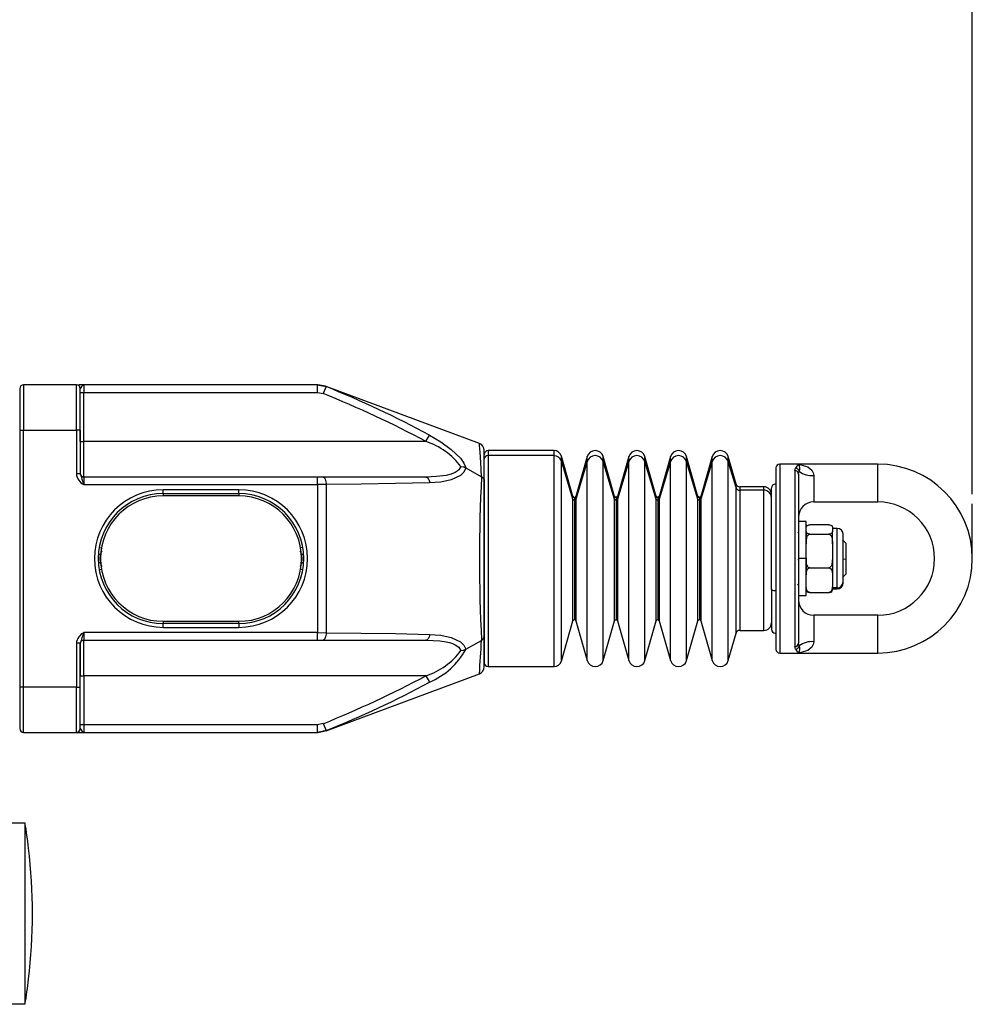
# Model space of a CAD drawing. Header units: millimetres. Extents: x 0 to 864, y 0 to 559.
# Tile 3 of 12: x 308 to 434, y 295 to 426. Entities that reach past the tile are written whole.
import ezdxf

# ---------------------------------------------------------------- set-up
doc = ezdxf.new("R2010")
doc.units = ezdxf.units.MM
doc.layers.add('DIMENSIONS', color=140, linetype='Continuous')
doc.styles.add('SLDTEXTSTYLE0', font='TXT', dxfattribs={"width": 0.75})
doc.dimstyles.new('SLDDIMSTYLE0', dxfattribs={"dimtxt": 6, "dimasz": 6, "dimexe": 0, "dimexo": 0.0625, "dimgap": 1.5, "dimtad": 0, "dimtih": 1, "dimtoh": 1, "dimdec": 1, "dimrnd": 1e-09, "dimzin": 12, "dimdsep": 46, "dimtxsty": 'SLDTEXTSTYLE0', "dimsah": 1, "dimcen": 0.09, "dimadec": 0, "dimazin": 3, "dimtfac": 1, "dimtdec": 1, "dimtofl": 0, "dimtmove": 0, "dimatfit": 3, "dimfxl": 0, "dimfrac": 2, "dimtolj": 1, "dimtzin": 12, "dimarcsym": 0})

# ---------------------------------------------------------------- blocks, each defined once
blk = doc.blocks.new('_D')
at = {"layer": 'DIMENSIONS'}
for p, q in [((195.87, 377.7), (195.87, 447.6)), ((433.97, 362.97), (433.97, 447.6)), ((195.87, 444.43), (261.11, 444.43)), ((433.97, 444.43), (368.72, 444.43))]:
    blk.add_line(p, q, dxfattribs=at)
for points in [[(195.87, 444.43), (201.87, 443.51), (201.87, 445.35)], [(433.97, 444.43), (427.97, 445.35), (427.97, 443.51)]]:
    blk.add_solid(points, dxfattribs=at)
at = {"layer": 'DIMENSIONS', "insert": (262.33, 447.4), "char_height": 6, "attachment_point": 1, "style": 'SLDTEXTSTYLE0'}
blk.add_mtext('223MM MIN. - 240MM MAX.', dxfattribs=at)

msp = doc.modelspace()

# ---------------------------------------------------------------- linework, layer by layer
at = {"color": 7, "linetype": 'Continuous', "lineweight": 25}
for p, q in [((307.87, 376.93), (307.87, 371.43)), ((308.37, 377.43), (308.37, 371.43)), ((315.37, 377.43), (308.37, 377.43)), ((315.37, 371.43), (315.37, 377.43)), ((316.37, 377.43), (315.68, 377.43)), ((315.87, 371.43), (315.87, 376.93)), ((316.28, 377.39), (316.37, 377.43)), ((316.37, 377.43), (316.37, 376.43)), ((347.27, 377.43), (316.37, 377.43)), ((347.27, 376.43), (347.27, 377.43)), ((347.27, 377.43), (348.42, 377.2)), ((348.37, 377.24), (347.33, 377.43)), ((348.42, 377.2), (348.04, 376.28)), ((368.72, 369.67), (348.43, 377.22)), ((315.87, 376.43), (316.37, 376.43)), ((316.37, 369.93), (316.37, 376.43)), ((316.37, 376.43), (347.27, 376.43)), ((347.27, 376.43), (348.04, 376.28)), ((315.89, 369.93), (315.87, 372.57)), ((307.87, 371.43), (308.37, 371.43)), ((307.87, 371.43), (307.87, 337.43)), ((308.37, 337.43), (308.37, 371.43)), ((308.37, 371.43), (315.37, 371.43)), ((315.37, 371.43), (315.37, 365.64)), ((315.87, 371.43), (315.37, 371.43)), ((315.87, 371.43), (315.87, 365.64)), ((361.65, 369.93), (362.13, 370.78)), ((315.89, 369.93), (316.37, 369.93)), ((361.65, 369.93), (316.37, 369.93)), ((316.37, 365.23), (316.37, 369.93)), ((369.37, 364.7), (369.37, 368.73)), ((378.61, 368.73), (369.87, 368.73)), ((378.61, 368.06), (369.87, 368.06)), ((381.1, 362.67), (379.58, 368)), ((383, 367.93), (381.49, 362.67)), ((386.62, 362.67), (385.11, 367.93)), ((388.51, 367.93), (387, 362.67)), ((392.13, 362.67), (390.63, 367.93)), ((394.03, 367.93), (392.52, 362.67)), ((397.65, 362.67), (396.14, 367.93)), ((399.54, 367.93), (398.03, 362.67)), ((402.7, 364.29), (401.66, 367.93)), ((366.93, 366.44), (369, 365.25)), ((381.1, 362.29), (379.58, 367.37)), ((383, 367.3), (381.49, 362.29)), ((386.62, 362.29), (385.11, 367.3)), ((388.51, 367.3), (387, 362.29)), ((392.13, 362.29), (390.63, 367.3)), ((394.03, 367.3), (392.52, 362.29)), ((397.65, 362.29), (396.14, 367.3)), ((399.54, 367.3), (398.03, 362.29)), ((402.7, 363.83), (401.66, 367.3)), ((407.97, 366.43), (407.97, 342.43)), ((408.47, 366.93), (408.47, 341.93)), ((410.97, 366.93), (408.47, 366.93)), ((410.47, 366.08), (410.58, 366.41)), ((421.47, 366.93), (410.97, 366.93)), ((421.47, 361.93), (421.47, 366.93)), ((315.87, 365.64), (315.37, 365.64)), ((316.37, 365.23), (316.37, 364.23)), ((347.27, 365.23), (316.37, 365.23)), ((347.27, 364.23), (347.27, 365.23)), ((348.04, 365.23), (347.27, 365.23)), ((361.65, 365.23), (348.04, 365.23)), ((410.47, 366.08), (410.47, 342.78)), ((410.97, 365.62), (411.06, 365.99)), ((410.97, 365.62), (410.97, 343.24)), ((412.97, 365.43), (412.97, 361.93)), ((316.37, 364.23), (347.27, 364.23)), ((347.27, 364.23), (347.27, 344.63)), ((348.42, 364.23), (347.27, 364.23)), ((348.42, 364.23), (348.42, 344.62)), ((369.37, 364.9), (369.37, 340.66)), ((369.37, 344.16), (369.37, 364.7)), ((406.37, 363.93), (403.18, 363.93)), ((407.37, 350.37), (407.37, 363.76)), ((336.87, 363.53), (326.87, 363.53)), ((326.87, 363.03), (326.87, 363.53)), ((326.87, 363.03), (336.87, 363.03)), ((336.87, 362.73), (326.87, 362.73)), ((336.87, 363.03), (336.87, 363.53)), ((406.37, 363.48), (403.18, 363.48)), ((407.37, 350.58), (407.37, 362.53)), ((412.97, 361.93), (421.47, 361.93)), ((411.97, 359.33), (410.97, 359.33)), ((411.97, 354.43), (411.97, 359.33)), ((414.97, 358.9), (412.47, 358.9)), ((415.47, 358.55), (415.47, 358.29)), ((410.97, 357.83), (410.87, 357.93)), ((411.97, 358.02), (411.97, 356.39)), ((412.47, 357.67), (414.97, 357.67)), ((416.07, 358.43), (415.47, 358.43)), ((415.47, 358.29), (415.47, 358.02)), ((415.47, 356.39), (415.47, 358.02)), ((416.87, 351.33), (416.87, 357.61)), ((415.47, 356.39), (415.47, 355.44)), ((417.27, 356.43), (416.77, 356.93)), ((417.27, 354.35), (417.27, 356.43)), ((415.47, 355.44), (415.47, 354.49)), ((411.97, 354.43), (410.97, 354.43)), ((411.97, 354.49), (411.97, 352.27)), ((411.97, 349.53), (411.97, 354.43)), ((415.47, 354.49), (415.47, 352.27)), ((417.27, 354.35), (416.77, 354.33)), ((417.27, 352.43), (417.27, 354.35)), ((412.47, 353.2), (414.97, 353.2)), ((415.47, 352.27), (415.47, 351.58)), ((416.77, 351.93), (417.27, 352.43)), ((410.87, 350.93), (410.97, 351.03)), ((415.47, 351.58), (415.47, 350.89)), ((407.37, 350.37), (407.37, 345.12)), ((407.37, 350.17), (407.37, 345.95)), ((410.97, 349.53), (411.97, 349.53)), ((412.47, 349.96), (414.97, 349.96)), ((416.07, 350.56), (415.47, 350.56)), ((415.47, 350.43), (416.07, 350.43)), ((412.97, 346.93), (412.97, 343.43)), ((421.47, 346.93), (412.97, 346.93)), ((421.47, 341.93), (421.47, 346.93)), ((326.87, 346.13), (336.87, 346.13)), ((336.87, 345.83), (326.87, 345.83)), ((326.87, 345.33), (326.87, 345.83)), ((336.87, 345.83), (336.87, 345.33)), ((379.58, 340.85), (381.1, 346.18)), ((381.49, 346.18), (383, 340.93)), ((385.11, 340.93), (386.62, 346.18)), ((387, 346.18), (388.51, 340.93)), ((390.63, 340.93), (392.13, 346.18)), ((392.52, 346.18), (394.03, 340.93)), ((396.14, 340.93), (397.65, 346.18)), ((398.03, 346.18), (399.54, 340.93)), ((316.37, 344.63), (316.37, 343.63)), ((347.27, 344.63), (316.37, 344.63)), ((326.87, 345.33), (336.87, 345.33)), ((347.27, 343.63), (347.27, 344.63)), ((347.27, 344.63), (348.42, 344.62)), ((369.37, 340.12), (369.37, 344.16)), ((401.66, 340.93), (402.7, 344.57)), ((403.18, 344.93), (406.37, 344.93)), ((315.37, 343.22), (315.37, 337.43)), ((315.87, 343.22), (315.37, 343.22)), ((315.87, 337.43), (315.87, 343.22)), ((316.37, 343.63), (347.27, 343.63)), ((316.37, 338.93), (316.37, 343.63)), ((347.27, 343.63), (348.04, 343.63)), ((348.04, 343.63), (361.65, 343.63)), ((366.93, 342.42), (369, 343.61)), ((411.06, 342.87), (410.97, 343.24)), ((408.47, 341.93), (410.97, 341.93)), ((410.58, 342.45), (410.47, 342.78)), ((410.97, 341.93), (421.47, 341.93)), ((315.87, 336.29), (315.89, 338.93)), ((315.89, 338.93), (316.37, 338.93)), ((361.65, 338.93), (316.37, 338.93)), ((316.37, 338.93), (316.37, 332.43)), ((348.43, 331.64), (368.72, 339.19)), ((361.65, 338.93), (362.13, 338.08)), ((369.87, 340.13), (378.61, 340.13)), ((307.87, 337.43), (307.87, 331.93)), ((308.37, 337.43), (307.87, 337.43)), ((315.37, 337.43), (308.37, 337.43)), ((308.37, 331.43), (308.37, 337.43)), ((315.37, 337.43), (315.87, 337.43)), ((315.37, 331.43), (315.37, 337.43)), ((315.87, 331.93), (315.87, 337.43)), ((316.37, 332.43), (315.87, 332.43)), ((316.37, 332.43), (316.37, 331.43)), ((347.27, 332.43), (316.37, 332.43)), ((348.04, 332.58), (347.27, 332.43)), ((347.27, 331.43), (347.27, 332.43)), ((348.04, 332.58), (348.42, 331.66)), ((308.37, 331.43), (315.37, 331.43)), ((315.37, 331.43), (316.37, 331.43)), ((316.37, 331.43), (316.28, 331.46)), ((316.37, 331.43), (347.27, 331.43)), ((348.42, 331.66), (347.27, 331.43)), ((347.33, 331.43), (348.37, 331.62)), ((306.87, 319.43), (308.57, 319.43)), ((308.57, 319.43), (308.57, 295.43)), ((309.04, 316.1), (309.05, 316.1)), ((309.05, 298.75), (309.04, 298.76)), ((308.57, 295.43), (306.87, 295.43))]:
    msp.add_line(p, q, dxfattribs=at)
at = {"color": 8, "linetype": 'Continuous', "lineweight": 25}
for p, q in [((315.89, 369.93), (315.87, 369.94)), ((369.87, 368.73), (369.87, 368.06)), ((369.87, 368.06), (369.87, 340.13)), ((378.61, 368.06), (378.61, 368.73)), ((378.61, 340.13), (378.61, 368.06)), ((379.58, 367.37), (379.58, 368)), ((383, 367.3), (383, 367.93)), ((385.11, 367.3), (385.11, 367.93)), ((388.51, 367.3), (388.51, 367.93)), ((390.63, 367.3), (390.63, 367.93)), ((394.03, 367.3), (394.03, 367.93)), ((396.14, 367.3), (396.14, 367.93)), ((399.54, 367.3), (399.54, 367.93)), ((401.66, 367.3), (401.66, 367.93)), ((379.58, 340.85), (379.58, 367.37)), ((383, 340.93), (383, 367.3)), ((385.11, 340.93), (385.11, 367.3)), ((388.51, 340.93), (388.51, 367.3)), ((390.63, 340.93), (390.63, 367.3)), ((394.03, 340.93), (394.03, 367.3)), ((396.14, 340.93), (396.14, 367.3)), ((399.54, 340.93), (399.54, 367.3)), ((401.66, 340.93), (401.66, 367.3)), ((402.7, 363.83), (402.7, 364.29)), ((402.7, 344.57), (402.7, 363.83)), ((403.18, 363.93), (403.18, 363.48)), ((406.37, 363.48), (406.37, 363.93)), ((326.87, 363.03), (326.87, 362.73)), ((336.87, 363.03), (336.87, 362.73)), ((381.1, 362.29), (381.1, 362.67)), ((381.3, 362.53), (381.3, 362.15)), ((381.49, 362.67), (381.49, 362.29)), ((386.62, 362.29), (386.62, 362.67)), ((386.81, 362.53), (386.81, 362.15)), ((387, 362.67), (387, 362.29)), ((392.13, 362.29), (392.13, 362.67)), ((392.33, 362.53), (392.33, 362.15)), ((392.52, 362.67), (392.52, 362.29)), ((397.65, 362.29), (397.65, 362.67)), ((397.84, 362.53), (397.84, 362.15)), ((398.03, 362.67), (398.03, 362.29)), ((403.18, 363.48), (403.18, 344.93)), ((406.37, 344.93), (406.37, 363.48)), ((381.1, 346.18), (381.1, 362.29)), ((381.3, 362.15), (381.3, 346.33)), ((381.49, 362.29), (381.49, 346.18)), ((386.62, 346.18), (386.62, 362.29)), ((386.81, 362.15), (386.81, 346.33)), ((387, 362.29), (387, 346.18)), ((392.13, 346.18), (392.13, 362.29)), ((392.33, 362.15), (392.33, 346.33)), ((392.52, 362.29), (392.52, 346.18)), ((397.65, 346.18), (397.65, 362.29)), ((397.84, 362.15), (397.84, 346.33)), ((398.03, 362.29), (398.03, 346.18)), ((416.07, 350.56), (416.07, 358.43)), ((318.4, 355.9), (318.69, 355.85)), ((345.34, 355.9), (345.04, 355.85)), ((318.72, 355.41), (318.54, 354.97)), ((318.54, 354.97), (318.58, 354.95)), ((345.2, 354.97), (345.01, 355.42)), ((345.2, 354.97), (345.15, 354.95)), ((318.58, 353.91), (318.54, 353.89)), ((318.54, 353.89), (318.73, 353.43)), ((345.02, 353.45), (345.2, 353.89)), ((345.15, 353.91), (345.2, 353.89)), ((410.87, 354.29), (410.97, 354.29)), ((318.4, 352.95), (318.69, 353.01)), ((345.34, 352.95), (345.04, 353.01)), ((416.07, 350.43), (416.07, 350.56)), ((326.87, 346.13), (326.87, 345.83)), ((336.87, 345.83), (336.87, 346.13)), ((315.89, 338.93), (315.87, 338.92))]:
    msp.add_line(p, q, dxfattribs=at)
at = {"color": 7, "linetype": 'Continuous', "lineweight": 25, "flags": 128}
for points in [[(362.13, 370.78), (363.6, 369.89), (364.99, 368.89), (366.2, 367.72), (366.65, 367.08), (366.93, 366.44)], [(366.27, 366.61), (365.99, 366.17), (365.77, 365.99), (365.5, 365.82), (364.98, 365.61), (364.32, 365.45), (363.02, 365.28), (361.65, 365.23)], [(366.93, 366.44), (366.65, 365.88), (366.2, 365.43), (364.99, 364.86), (363.6, 364.57), (362.13, 364.46)], [(366.27, 366.61), (366.63, 366.56), (366.93, 366.44)], [(410.97, 366.93), (412.2, 366.59), (412.71, 366.14), (412.9, 365.79), (412.97, 365.43)], [(348.04, 365.23), (348.11, 365.21), (348.19, 365.15), (348.25, 365.06), (348.31, 364.94), (348.36, 364.79), (348.39, 364.61), (348.42, 364.43), (348.42, 364.23)], [(361.65, 365.23), (361.73, 365.22), (361.81, 365.17), (361.89, 365.11), (361.96, 365.01), (362.01, 364.9), (362.06, 364.76), (362.1, 364.62), (362.13, 364.46)], [(362.13, 364.46), (357.63, 364.35), (353.05, 364.28), (348.42, 364.23)], [(411.97, 358.55), (412.05, 358.77), (412.12, 358.82), (412.23, 358.87), (412.31, 358.89), (412.41, 358.9), (412.47, 358.9)], [(414.97, 358.9), (415.06, 358.9), (415.13, 358.88), (415.24, 358.86), (415.36, 358.79), (415.46, 358.61), (415.47, 358.55)], [(412.47, 357.67), (412.38, 357.67), (412.3, 357.69), (412.2, 357.71), (412.08, 357.78), (411.97, 357.96), (411.97, 358.02)], [(411.97, 356.39), (412.05, 357.21), (412.12, 357.39), (412.23, 357.55), (412.31, 357.62), (412.41, 357.67), (412.47, 357.67)], [(415.47, 358.02), (415.38, 357.8), (415.31, 357.75), (415.21, 357.7), (415.12, 357.68), (415.02, 357.67), (414.97, 357.67)], [(414.97, 357.67), (415.06, 357.66), (415.13, 357.62), (415.24, 357.51), (415.36, 357.29), (415.46, 356.61), (415.47, 356.39)], [(318.54, 354.97), (318.47, 354.43), (318.54, 353.89)], [(345.2, 353.89), (345.27, 354.43), (345.2, 354.97)], [(412.47, 353.2), (412.38, 353.22), (412.3, 353.26), (412.2, 353.36), (412.08, 353.58), (411.97, 354.26), (411.97, 354.49)], [(415.47, 354.49), (415.38, 353.66), (415.31, 353.48), (415.21, 353.32), (415.12, 353.25), (415.02, 353.21), (414.97, 353.2)], [(411.97, 352.27), (412.05, 352.86), (412.12, 352.99), (412.23, 353.11), (412.31, 353.16), (412.41, 353.2), (412.47, 353.2)], [(414.97, 353.2), (415.06, 353.19), (415.13, 353.16), (415.24, 353.09), (415.36, 352.92), (415.46, 352.43), (415.47, 352.27)], [(412.47, 349.96), (412.38, 349.97), (412.3, 350), (412.2, 350.07), (412.08, 350.24), (411.97, 350.73), (411.97, 350.89)], [(415.47, 350.89), (415.38, 350.3), (415.31, 350.17), (415.21, 350.05), (415.12, 349.99), (415.02, 349.96), (414.97, 349.96)], [(407.87, 350.16), (407.77, 350.16), (407.68, 350.17), (407.59, 350.19), (407.51, 350.22), (407.45, 350.25), (407.41, 350.29), (407.38, 350.33), (407.37, 350.37)], [(411.97, 350.31), (412.05, 350.09), (412.12, 350.04), (412.23, 349.99), (412.31, 349.97), (412.41, 349.96), (412.47, 349.96)], [(414.97, 349.96), (415.06, 349.96), (415.13, 349.97), (415.24, 350), (415.36, 350.06), (415.46, 350.25), (415.47, 350.31)], [(348.42, 344.62), (348.42, 344.43), (348.39, 344.24), (348.36, 344.07), (348.31, 343.92), (348.25, 343.8), (348.19, 343.7), (348.11, 343.65), (348.04, 343.63)], [(348.42, 344.62), (353.05, 344.58), (357.63, 344.51), (362.13, 344.4)], [(362.13, 344.4), (362.1, 344.24), (362.06, 344.09), (362.01, 343.96), (361.96, 343.85), (361.89, 343.75), (361.81, 343.68), (361.73, 343.64), (361.65, 343.63)], [(362.13, 344.4), (363.6, 344.29), (364.99, 344), (366.2, 343.42), (366.65, 342.98), (366.93, 342.42)], [(361.65, 343.63), (362.6, 343.61), (363.49, 343.54), (364.33, 343.41), (364.78, 343.31), (365.17, 343.18), (365.51, 343.03), (366, 342.69), (366.27, 342.25)], [(412.97, 343.43), (412.9, 343.07), (412.71, 342.72), (412.2, 342.26), (410.97, 341.93)], [(366.27, 342.25), (366.63, 342.3), (366.93, 342.42)]]:
    msp.add_lwpolyline(points, dxfattribs=at)
at = {"color": 8, "linetype": 'Continuous', "lineweight": 25, "flags": 128}
msp.add_lwpolyline([(369, 365.25), (368.9, 367.14), (368.8, 368.53), (368.74, 369.39), (368.72, 369.67), (368.72, 369.67)], dxfattribs=at)
at = {"color": 7, "linetype": 'Continuous', "lineweight": 25}
for centre, radius, start, end in [((308.37, 376.93), 0.5, 90, 180), ((315.37, 376.93), 0.5, 0, 90), ((298.15, 252.05), 134.87, 61.6838, 68.116), ((296.95, 248.91), 137.23, 61.8689, 68.1432), ((397.69, 367.76), 81.83, 178.4775, 181.5225), ((358.78, 361.05), 9.33, 36.5234, 72.05), ((368.37, 368.73), 1, 0.0066, 69.5901), ((369.87, 368.23), 0.5, 90, 180), ((369.86, 367.57), 0.489, 88.657, 178.5909), ((378.61, 367.73), 1, 16, 90), ((378.63, 367.06), 0.994, 17.7818, 90.8462), ((384.05, 367.63), 1.1, 16, 164), ((384.05, 366.95), 1.11, 18.282, 161.718), ((389.57, 367.63), 1.1, 16, 164), ((389.57, 366.95), 1.11, 18.282, 161.718), ((395.08, 367.63), 1.1, 16, 164), ((395.08, 366.95), 1.11, 18.282, 161.718), ((400.6, 367.63), 1.1, 16, 164), ((400.6, 366.95), 1.11, 18.282, 161.718), ((408.47, 366.43), 0.5, 90, 180), ((412.42, 365.46), 2.07, 134.7067, 152.7287), ((410.54, 365.88), 0.528, 11.7362, 85.6675), ((410.06, 366.36), 1.07, 339.3884, 31.9135), ((421.47, 354.43), 12.5, 270, 90), ((317.08, 365.79), 1.72, 185.0402, 245.4886), ((316.37, 365.73), 0.5, 180, 270), ((342.7, 374.33), 28.2, 197.9473, 200.9952), ((579.07, 354.43), 210.35, 177.0518, 182.9482), ((368.72, 364.66), 0.65, 3.3453, 64.4333), ((410.48, 365.6), 0.484, 2.0772, 91.9365), ((412.71, 368.09), 2.67, 231.8502, 275.4886), ((403.18, 364.43), 0.5, 196, 270), ((403.17, 363.98), 0.497, 197.7818, 270.8462), ((406.37, 362.93), 1, 0, 90), ((407.87, 363.78), 0.5, 90, 180), ((326.87, 354.43), 9.1, 90, 270), ((326.87, 354.43), 8.6, 90, 180), ((326.87, 354.43), 8.3, 90, 270), ((336.87, 354.43), 9.1, 270, 90), ((336.87, 354.43), 8.6, 270, 90), ((336.87, 354.43), 8.3, 0, 90), ((381.3, 362.73), 0.2, 196, 270), ((381.3, 362.73), 0.2, 270, 344), ((386.81, 362.73), 0.2, 196, 270), ((386.81, 362.73), 0.2, 270, 344), ((392.33, 362.73), 0.2, 196, 270), ((392.33, 362.73), 0.2, 270, 344), ((397.84, 362.73), 0.2, 196, 270), ((397.84, 362.73), 0.2, 270, 344), ((406.39, 362.51), 0.977, 1.4091, 91.343), ((381.29, 362.35), 0.199, 197.7818, 270.8462), ((381.3, 362.35), 0.199, 269.1538, 342.2182), ((386.81, 362.35), 0.199, 197.7818, 270.8462), ((386.81, 362.35), 0.199, 269.1538, 342.2182), ((392.32, 362.35), 0.199, 197.7818, 270.8462), ((392.33, 362.35), 0.199, 269.1538, 342.2182), ((397.84, 362.35), 0.199, 197.7818, 270.8462), ((397.84, 362.35), 0.199, 269.1538, 342.2182), ((412.97, 359.93), 2, 90, 180), ((421.47, 354.43), 7.5, 270, 90), ((416.07, 357.63), 0.8, 0, 90), ((318.49, 354.65), 0.319, 81.0934, 130.1992), ((345.25, 354.65), 0.319, 49.8008, 98.9066), ((326.87, 354.43), 8.6, 180, 270), ((318.49, 354.21), 0.319, 229.8008, 278.9066), ((336.87, 354.43), 8.3, 270, 0), ((345.25, 354.21), 0.319, 261.0934, 310.1992), ((416.08, 351.35), 0.787, 269.0786, 359.048), ((416.07, 351.23), 0.8, 270, 0), ((412.97, 348.93), 2, 180, 270), ((381.3, 346.13), 0.2, 90, 164), ((381.3, 346.13), 0.2, 16, 90), ((386.81, 346.13), 0.2, 90, 164), ((386.81, 346.13), 0.2, 16, 90), ((392.33, 346.13), 0.2, 90, 164), ((392.33, 346.13), 0.2, 16, 90), ((397.84, 346.13), 0.2, 90, 164), ((397.84, 346.13), 0.2, 16, 90), ((406.37, 345.93), 1, 270, 0), ((317.08, 343.06), 1.72, 114.5115, 174.9597), ((342.69, 334.53), 28.19, 159.0045, 162.0531), ((368.72, 344.2), 0.65, 295.5668, 356.6546), ((403.18, 344.43), 0.5, 90, 164), ((407.87, 345.08), 0.5, 180, 270), ((397.59, 341.1), 81.73, 178.4756, 181.5244), ((316.37, 343.13), 0.5, 90, 180), ((410.48, 343.26), 0.484, 268.0635, 357.9228), ((410.54, 342.98), 0.528, 274.3325, 348.2638), ((410.06, 342.49), 1.07, 328.0798, 20.6183), ((412.71, 340.77), 2.67, 84.5114, 128.1498), ((358.83, 347.73), 9.25, 287.781, 323.6457), ((358.22, 347.23), 9.95, 293.1249, 331.0699), ((408.47, 342.43), 0.5, 180, 270), ((412.1, 343.16), 1.67, 205.1126, 227.4519), ((369.87, 340.63), 0.5, 180, 270), ((378.61, 341.13), 1, 270, 344), ((384.05, 341.23), 1.1, 196, 344), ((389.57, 341.23), 1.1, 196, 344), ((395.08, 341.23), 1.1, 196, 344), ((400.6, 341.23), 1.1, 196, 344), ((294.74, 464.68), 142.45, 291.9718, 298.0161), ((368.37, 340.12), 1, 290.4099, 359.9934), ((298.15, 456.81), 134.87, 291.884, 298.3162), ((308.37, 331.93), 0.5, 180, 270), ((315.37, 331.93), 0.5, 270, 0), ((237.07, 307.43), 72.5, 6.8719, 9.5273), ((237.05, 307.43), 72.51, 353.1342, 6.8658), ((237.07, 307.43), 72.5, 350.4727, 353.1281)]:
    msp.add_arc(centre, radius, start, end, dxfattribs=at)
at = {"color": 8, "linetype": 'Continuous', "lineweight": 25}
for centre, radius, start, end in [((316.77, 376.55), 0.977, 120.3198, 157.1606), ((243.47, 349.42), 125.66, 355.3295, 357.3504), ((316.77, 332.31), 0.977, 202.8394, 239.6798)]:
    msp.add_arc(centre, radius, start, end, dxfattribs=at)
at = {"layer": 'DIMENSIONS'}
msp.add_line((433.97, 354.43), (433.97, 361.7), dxfattribs=at)

# ---------------------------------------------------------------- dimensions: what is measured, and where the dimension line sits
dim = msp.add_linear_dim(base=(195.87, 444.43), p1=(433.97, 361.7), p2=(195.87, 376.43), text='223MM MIN. - 240MM MAX.', dimstyle='SLDDIMSTYLE0', dxfattribs=at)
dim.commit()
dim.dimension.update_dxf_attribs({"geometry": '_D', "text_midpoint": (314.92, 444.43), "dimtype": 160})

doc.saveas('drawing.dxf')
